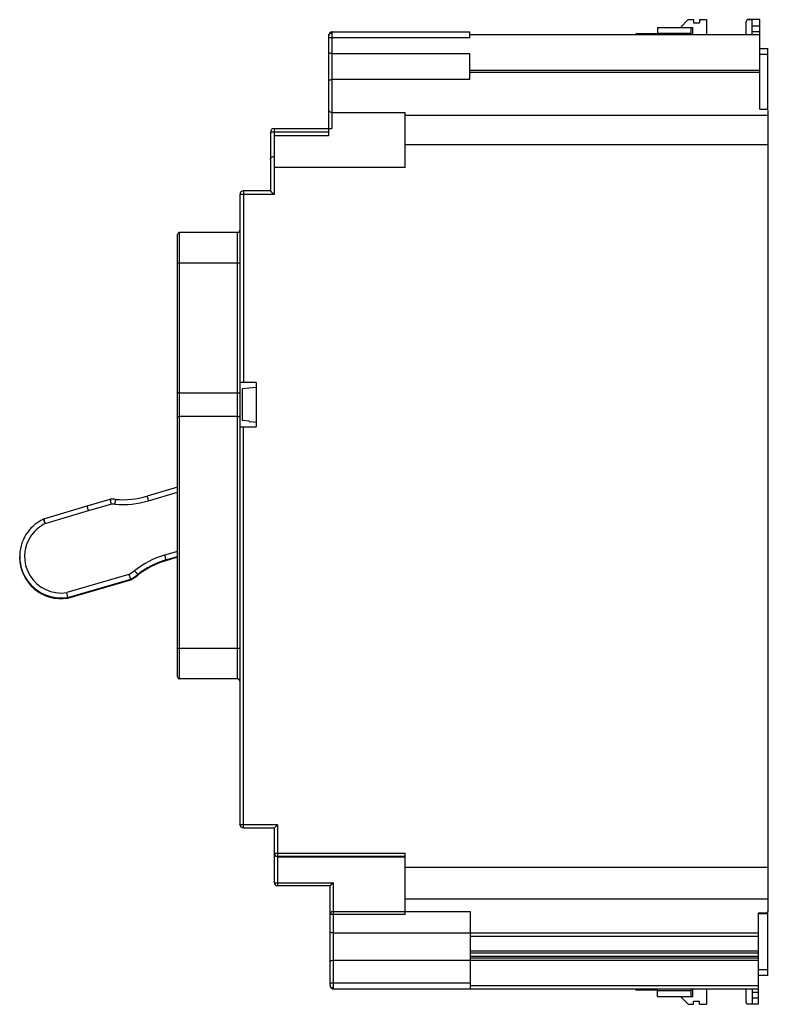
# Model space of a CAD drawing. Header units: millimetres. Extents: x 18 to 140, y 29 to 190.
import ezdxf

# ---------------------------------------------------------------- set-up
doc = ezdxf.new("R2010")
doc.units = ezdxf.units.MM
doc.header["$LTSCALE"] = 14.278875
doc.layers.get('0').update_dxf_attribs({"linetype": 'CONTINUOUS'})

msp = doc.modelspace()

# ---------------------------------------------------------------- linework, layer by layer
at = {"color": 7, "linetype": 'Continuous'}
for p, q in [((121.9, 188.81), (121.9, 187.58)), ((121.9, 188.81), (127.72, 188.81)), ((125.65, 188.81), (126.92, 190.08)), ((126.92, 190.08), (127.82, 190.08)), ((127.42, 187.58), (127.42, 188.81)), ((127.72, 187.58), (127.72, 188.81)), ((127.82, 190.08), (127.82, 189.58)), ((127.82, 189.58), (128.81, 189.58)), ((128.81, 190.08), (128.81, 189.58)), ((128.81, 190.08), (129.91, 190.08)), ((129.91, 190.08), (129.91, 187.58)), ((136.42, 187.58), (136.42, 189.78)), ((137.38, 190.04), (136.58, 190.04)), ((138.64, 190.08), (136.72, 190.08)), ((137.38, 187.58), (137.38, 190.04)), ((137.38, 189.08), (138.64, 189.08)), ((138.64, 175.43), (138.64, 190.08)), ((68.1, 172.28), (68.1, 187.48)), ((68.6, 187.88), (68.6, 172.28)), ((91.17, 187.09), (68.6, 187.09)), ((68.7, 188.08), (91.17, 188.08)), ((91.17, 187.09), (91.17, 188.08)), ((138.64, 187.58), (91.17, 187.58)), ((118.34, 187.75), (118.34, 187.58)), ((121.9, 187.75), (118.34, 187.75)), ((127.42, 187.81), (121.9, 187.81)), ((138.64, 188.1), (137.38, 188.1)), ((138.64, 185.38), (139.99, 185.38)), ((139.99, 175.28), (139.99, 185.38)), ((68.6, 184.53), (91.2, 184.53)), ((91.2, 180.28), (91.2, 184.53)), ((139.99, 184.38), (138.64, 184.38)), ((91.2, 181.82), (138.64, 181.82)), ((138.64, 181.44), (91.2, 181.44)), ((91.2, 180.28), (68.6, 180.28)), ((68.6, 174.89), (80.61, 174.89)), ((80.61, 165.89), (80.61, 174.89)), ((80.61, 174.48), (140.05, 174.48)), ((138.64, 175.43), (139.65, 175.43)), ((140.05, 44.33), (140.05, 175.01)), ((58.55, 171.68), (58.55, 162.08)), ((59.15, 172.28), (59.15, 161.48)), ((59.15, 172.28), (68.6, 172.28)), ((59.15, 171.74), (68.05, 171.74)), ((59.21, 165.89), (59.21, 171.07)), ((68.05, 171.07), (59.21, 171.07)), ((68.05, 172.28), (68.05, 171.07)), ((140.05, 169.62), (80.61, 169.62)), ((59.21, 167.68), (59.15, 167.68)), ((59.21, 165.92), (80.61, 165.92)), ((80.61, 165.89), (59.21, 165.89)), ((53.55, 161.48), (53.55, 58.43)), ((54.15, 162.08), (54.15, 130.69)), ((58.55, 162.08), (54.15, 162.08)), ((59.15, 161.48), (54.15, 161.48)), ((43.35, 82.57), (43.35, 154.91)), ((43.7, 82.22), (43.7, 155.26)), ((53.15, 155.26), (43.7, 155.26)), ((53.15, 82.22), (53.15, 155.26)), ((53.15, 150.26), (43.35, 150.26)), ((56.25, 130.69), (53.55, 130.69)), ((56.25, 130.69), (56.25, 123.46)), ((43.7, 129.02), (53.15, 129.02)), ((55.06, 129.77), (53.95, 129.68)), ((53.95, 129.68), (53.95, 124.48)), ((55.06, 129.83), (56.25, 129.94)), ((55.06, 129.83), (55.06, 129.77)), ((53.15, 125.13), (43.7, 125.13)), ((55.06, 124.38), (53.95, 124.48)), ((55.06, 124.38), (55.06, 124.32)), ((55.06, 124.32), (56.25, 124.21)), ((53.55, 123.46), (56.25, 123.46)), ((54.15, 57.83), (54.15, 123.46)), ((43.35, 113.59), (38.36, 112.11)), ((28.55, 110.53), (32.33, 111.62)), ((33.13, 110.8), (33.19, 111.59)), ((38.58, 111.35), (43.35, 112.76)), ((21.48, 108.39), (28.55, 110.53)), ((21.71, 107.63), (28.78, 109.77)), ((28.78, 109.77), (32.44, 110.83)), ((17.52, 102.12), (17.52, 102.24)), ((43.35, 103.08), (41.22, 102.45)), ((41.45, 101.68), (43.35, 102.24)), ((43.35, 102.12), (41.45, 101.56)), ((41.45, 101.56), (41.45, 101.68)), ((35.4, 99.3), (25.22, 96.34)), ((25.39, 95.55), (35.72, 98.55)), ((25.42, 95.45), (35.72, 98.43)), ((35.72, 98.43), (35.72, 98.55)), ((36.83, 99.19), (36.83, 99.3)), ((25.39, 95.55), (25.22, 96.34)), ((25.39, 95.55), (25.39, 95.44)), ((43.35, 87.23), (53.55, 87.23)), ((53.15, 82.22), (43.7, 82.22)), ((59.71, 58.33), (54.15, 58.33)), ((59.71, 58.33), (59.71, 48.37)), ((54.15, 57.83), (59.21, 57.83)), ((59.21, 48.87), (59.21, 57.83)), ((59.71, 53.68), (80.61, 53.68)), ((80.61, 53.17), (59.71, 53.17)), ((80.61, 43.66), (80.61, 53.68)), ((59.71, 53.13), (80.61, 53.13)), ((80.61, 51.42), (140.05, 51.42)), ((59.71, 48.87), (68.81, 48.87)), ((68.31, 48.37), (59.71, 48.37)), ((68.31, 32.08), (68.31, 48.37)), ((68.81, 48.87), (68.81, 31.68)), ((140.05, 46.17), (80.61, 46.17)), ((68.81, 44.15), (80.61, 44.15)), ((80.61, 43.66), (68.81, 43.66)), ((80.61, 44.17), (91.32, 44.17)), ((91.32, 31.48), (91.32, 44.17)), ((138.42, 43.92), (139.65, 43.92)), ((138.42, 28.98), (138.42, 43.92)), ((139.99, 43.78), (138.42, 43.78)), ((139.99, 33.68), (139.99, 44.18)), ((138.42, 40.64), (68.81, 40.64)), ((138.42, 40.07), (91.32, 40.07)), ((91.32, 37.71), (138.42, 37.71)), ((138.42, 37.33), (91.32, 37.33)), ((138.42, 36.12), (68.81, 36.12)), ((91.32, 36.86), (138.42, 36.86)), ((138.42, 36.54), (91.32, 36.54)), ((138.42, 34.68), (139.99, 34.68)), ((68.81, 32.47), (91.32, 32.47)), ((139.99, 33.68), (138.42, 33.68)), ((138.42, 31.48), (68.91, 31.48)), ((91.32, 32.07), (138.42, 32.07)), ((118.34, 31.48), (118.34, 31.31)), ((121.9, 31.31), (118.34, 31.31)), ((121.9, 30.25), (121.9, 31.48)), ((121.9, 31.25), (127.42, 31.25)), ((127.42, 30.25), (127.42, 31.48)), ((127.72, 30.25), (127.72, 31.48)), ((129.91, 31.48), (129.91, 28.98)), ((136.42, 29.28), (136.42, 31.48)), ((137.38, 31.48), (137.38, 29.01)), ((137.38, 30.95), (138.42, 30.95)), ((121.9, 30.25), (127.72, 30.25)), ((126.92, 28.98), (125.65, 30.25)), ((127.82, 29.47), (128.81, 29.47)), ((127.82, 28.98), (127.82, 29.47)), ((128.81, 28.98), (128.81, 29.47)), ((137.38, 29.01), (136.58, 29.01)), ((138.42, 29.97), (137.38, 29.97)), ((126.92, 28.98), (127.82, 28.98)), ((128.81, 28.98), (129.91, 28.98)), ((138.42, 28.98), (136.72, 28.98))]:
    msp.add_line(p, q, dxfattribs=at)
for centre, radius, start, end in [((136.72, 189.78), 0.3, 90, 180), ((68.7, 187.48), 0.6, 90, 180), ((59.15, 171.68), 0.6, 90, 180), ((54.15, 161.48), 0.6, 90, 180), ((43.7, 154.91), 0.35, 89.9999, 180), ((53.15, 155.66), 0.4, 270.0016, 360), ((32.34, 101.62), 10, 85.0772, 90.0526), ((34.39, 125.5), 14.76, 265.0761, 286.4931), ((34.39, 125.5), 13.96, 265.076, 286.4932), ((32.34, 101.63), 9.2, 85.0763, 89.3616), ((24.27, 102.25), 6.75, 115.4737, 143.6568), ((21.72, 107.62), 0.801, 106.8189, 115.4731), ((-156.98, 53.69), 186.66, 16.7955, 16.969), ((24.27, 102.27), 5.94, 115.5161, 143.6714), ((24.29, 102.24), 6.77, 143.6482, 279.3396), ((24.29, 102.25), 5.98, 143.6558, 278.896), ((24.29, 102.12), 6.78, 180.0028, 279.3396), ((45.41, 88.3), 14.76, 106.4924, 127.9163), ((45.41, 88.29), 13.96, 106.4923, 127.9164), ((45.41, 88.17), 13.96, 106.4923, 127.6469), ((30.68, 107.21), 9.21, 300.8137, 307.9133), ((30.68, 107.2), 10.01, 300.2146, 307.9122), ((30.69, 107.07), 10, 300.2102, 307.9164), ((45.39, 88.2), 13.92, 127.646, 127.9161), ((43.7, 82.57), 0.35, 180, 270), ((53.15, 81.82), 0.4, 0, 90), ((54.15, 58.43), 0.6, 180, 270), ((59.71, 53.67), 0.5, 180.0014, 270.0014), ((59.67, 19.06), 34.61, 89.9418, 90.5271), ((59.71, 48.87), 0.5, 180, 270), ((68.81, 43.65), 0.5, 89.9986, 179.9986), ((68.91, 32.08), 0.6, 180, 270.0012), ((136.72, 29.28), 0.3, 180, 242.7868)]:
    msp.add_arc(centre, radius, start, end, dxfattribs=at)
for points, knots in [([(68.1, 187.48), (68.1, 187.53), (68.12, 187.64), (68.24, 187.77), (68.41, 187.86), (68.54, 187.88), (68.6, 187.88)], [0, 0, 0, 0, 0.214858, 0.463916, 0.735723, 1, 1, 1, 1]), ([(68.6, 187.09), (68.56, 187.09), (68.5, 187.09), (68.41, 187.09), (68.32, 187.09), (68.25, 187.09), (68.19, 187.09), (68.16, 187.09), (68.14, 187.09), (68.12, 187.09), (68.11, 187.09), (68.1, 187.09), (68.1, 187.09), (68.1, 187.08)], [0, 0, 0, 0, 0.19455, 0.382378, 0.555174, 0.706538, 0.830816, 0.881331, 0.923356, 0.956422, 0.980306, 0.994843, 1, 1, 1, 1]), ([(68.7, 188.08), (68.67, 188.08), (68.63, 188.03), (68.6, 187.96), (68.6, 187.9), (68.6, 187.88)], [0, 0, 0, 0, 0.351316, 0.633215, 1, 1, 1, 1]), ([(68.6, 184.53), (68.53, 184.53), (68.43, 184.54), (68.31, 184.57), (68.2, 184.62), (68.1, 184.69), (68.1, 184.76)], [0, 0, 0, 0, 0.347763, 0.504503, 0.643596, 1, 1, 1, 1]), ([(68.1, 179.98), (68.1, 180.01), (68.13, 180.1), (68.24, 180.2), (68.4, 180.27), (68.53, 180.28), (68.6, 180.28)], [0, 0, 0, 0, 0.175518, 0.395522, 0.674612, 1, 1, 1, 1]), ([(68.6, 174.89), (68.52, 174.89), (68.37, 174.92), (68.21, 175.06), (68.12, 175.22), (68.1, 175.34), (68.1, 175.39)], [0, 0, 0, 0, 0.294356, 0.552429, 0.782603, 1, 1, 1, 1]), ([(140.05, 175.01), (140.05, 175.06), (140.03, 175.17), (139.94, 175.31), (139.81, 175.41), (139.7, 175.43), (139.65, 175.43)], [0, 0, 0, 0, 0.249722, 0.500199, 0.750371, 1, 1, 1, 1]), ([(58.55, 171.68), (58.55, 171.68), (58.57, 171.69), (58.6, 171.7), (58.65, 171.72), (58.76, 171.73), (58.93, 171.74), (59.07, 171.74), (59.15, 171.74)], [0, 0, 0, 0, 0.028845, 0.088497, 0.181362, 0.30458, 0.624096, 1, 1, 1, 1]), ([(58.55, 167.21), (58.55, 167.26), (58.58, 167.38), (58.7, 167.54), (58.9, 167.65), (59.06, 167.68), (59.15, 167.68)], [0, 0, 0, 0, 0.197896, 0.423128, 0.691116, 1, 1, 1, 1]), ([(54.15, 161.48), (54.11, 161.48), (54.03, 161.48), (53.92, 161.48), (53.82, 161.48), (53.73, 161.48), (53.66, 161.48), (53.62, 161.48), (53.59, 161.48), (53.58, 161.48), (53.56, 161.48), (53.55, 161.48), (53.55, 161.48), (53.55, 161.48)], [0, 0, 0, 0, 0.19465, 0.382611, 0.555536, 0.70698, 0.831247, 0.881734, 0.923736, 0.956773, 0.980605, 0.995058, 1, 1, 1, 1]), ([(58.55, 162.08), (58.55, 162.08), (58.55, 162.07), (58.55, 162.07), (58.56, 162.07), (58.57, 162.06), (58.59, 162.04), (58.61, 162.01), (58.64, 161.98), (58.7, 161.93), (58.76, 161.86), (58.85, 161.77), (58.95, 161.68), (59.05, 161.58), (59.11, 161.51), (59.15, 161.48)], [0, 0, 0, 0, 0.001887, 0.007365, 0.016257, 0.028377, 0.06155, 0.105367, 0.158226, 0.218475, 0.354779, 0.505631, 0.666041, 0.831902, 1, 1, 1, 1]), ([(53.55, 150.26), (53.55, 150.26), (53.54, 150.26), (53.54, 150.26), (53.53, 150.26), (53.52, 150.26), (53.5, 150.26), (53.47, 150.26), (53.43, 150.26), (53.37, 150.26), (53.27, 150.26), (53.2, 150.26), (53.15, 150.26)], [0, 0, 0, 0, 0.004912, 0.019443, 0.043333, 0.076321, 0.118141, 0.168511, 0.292807, 0.444315, 0.61781, 1, 1, 1, 1]), ([(43.7, 129.02), (43.65, 129.02), (43.57, 129.02), (43.47, 129.04), (43.41, 129.05), (43.37, 129.07), (43.35, 129.09), (43.35, 129.1)], [0, 0, 0, 0, 0.363745, 0.673177, 0.793818, 0.887828, 1, 1, 1, 1]), ([(53.15, 129.02), (53.2, 129.02), (53.3, 129.01), (53.41, 128.99), (53.48, 128.97), (53.52, 128.95), (53.55, 128.93), (53.55, 128.91)], [0, 0, 0, 0, 0.362831, 0.670571, 0.790973, 0.885214, 1, 1, 1, 1]), ([(43.7, 125.13), (43.65, 125.13), (43.57, 125.13), (43.47, 125.12), (43.41, 125.1), (43.37, 125.08), (43.35, 125.06), (43.35, 125.05)], [0, 0, 0, 0, 0.363745, 0.673177, 0.793817, 0.887828, 1, 1, 1, 1]), ([(53.15, 125.13), (53.2, 125.13), (53.3, 125.14), (53.41, 125.16), (53.48, 125.18), (53.52, 125.2), (53.55, 125.22), (53.55, 125.24)], [0, 0, 0, 0, 0.362552, 0.670096, 0.79042, 0.884688, 1, 1, 1, 1]), ([(32.33, 111.62), (32.33, 111.63), (32.33, 111.58), (32.34, 111.56), (32.35, 111.48), (32.37, 111.34), (32.4, 111.12), (32.42, 110.93), (32.44, 110.83)], [0, 0, 0, 0, 0.017748, 0.073813, 0.16615, 0.290675, 0.616022, 1, 1, 1, 1]), ([(38.36, 112.11), (38.36, 112.11), (38.36, 112.09), (38.37, 112.08), (38.38, 112.04), (38.4, 111.98), (38.43, 111.88), (38.46, 111.77), (38.51, 111.59), (38.55, 111.45), (38.58, 111.35)], [0, 0, 0, 0, 0.017603, 0.040738, 0.073199, 0.164921, 0.288941, 0.440667, 0.61439, 1, 1, 1, 1]), ([(28.78, 109.77), (28.75, 109.86), (28.7, 110.01), (28.65, 110.19), (28.62, 110.3), (28.59, 110.39), (28.56, 110.47), (28.56, 110.49), (28.55, 110.53), (28.55, 110.53)], [0, 0, 0, 0, 0.385611, 0.559337, 0.711067, 0.835092, 0.926815, 0.982407, 1, 1, 1, 1]), ([(21.72, 107.63), (21.67, 107.72), (21.61, 107.86), (21.53, 108.03), (21.48, 108.13), (21.43, 108.22), (21.4, 108.28), (21.39, 108.32), (21.38, 108.34), (21.37, 108.34), (21.37, 108.35), (21.37, 108.35)], [0, 0, 0, 0, 0.384886, 0.558519, 0.710287, 0.834466, 0.926375, 0.958938, 0.982192, 0.995942, 1, 1, 1, 1]), ([(21.48, 108.39), (21.48, 108.4), (21.49, 108.37), (21.49, 108.36), (21.51, 108.32), (21.52, 108.26), (21.54, 108.2), (21.55, 108.17)], [0, 0, 0, 0, 0.06093, 0.140999, 0.253346, 0.570788, 1, 1, 1, 1]), ([(41.22, 102.45), (41.25, 102.35), (41.29, 102.21), (41.35, 102.03), (41.38, 101.91), (41.41, 101.82), (41.43, 101.75), (41.44, 101.71), (41.44, 101.69), (41.45, 101.68), (41.45, 101.68)], [0, 0, 0, 0, 0.379802, 0.552001, 0.703212, 0.827748, 0.920994, 0.954584, 0.979075, 1, 1, 1, 1]), ([(36.34, 99.94), (36.37, 99.9), (36.44, 99.82), (36.53, 99.7), (36.61, 99.59), (36.68, 99.5), (36.74, 99.43), (36.77, 99.38), (36.79, 99.36), (36.81, 99.33), (36.82, 99.32), (36.83, 99.31), (36.83, 99.3), (36.83, 99.3)], [0, 0, 0, 0, 0.193312, 0.380277, 0.552596, 0.703843, 0.82833, 0.879081, 0.921446, 0.954942, 0.979322, 0.994399, 1, 1, 1, 1]), ([(35.72, 98.55), (35.72, 98.55), (35.72, 98.56), (35.71, 98.57), (35.7, 98.59), (35.69, 98.62), (35.66, 98.69), (35.62, 98.78), (35.58, 98.89), (35.5, 99.07), (35.44, 99.2), (35.4, 99.3)], [0, 0, 0, 0, 0.005732, 0.021009, 0.045634, 0.079409, 0.173091, 0.297989, 0.449317, 0.621332, 1, 1, 1, 1]), ([(54.15, 58.33), (54.07, 58.33), (53.93, 58.33), (53.74, 58.35), (53.62, 58.38), (53.56, 58.4), (53.55, 58.42), (53.55, 58.43)], [0, 0, 0, 0, 0.372978, 0.689098, 0.903294, 0.964652, 1, 1, 1, 1]), ([(59.21, 57.83), (59.21, 57.83), (59.21, 57.83), (59.21, 57.83), (59.22, 57.83), (59.22, 57.84), (59.24, 57.86), (59.26, 57.88), (59.29, 57.91), (59.33, 57.95), (59.39, 58.01), (59.46, 58.08), (59.54, 58.16), (59.62, 58.25), (59.68, 58.3), (59.71, 58.33)], [0, 0, 0, 0, 0.001893, 0.007391, 0.016316, 0.028481, 0.061777, 0.105759, 0.158812, 0.219265, 0.355908, 0.50686, 0.667125, 0.832578, 1, 1, 1, 1]), ([(59.21, 53.67), (59.21, 53.67), (59.21, 53.67), (59.22, 53.67), (59.23, 53.67), (59.25, 53.67), (59.27, 53.67), (59.3, 53.67), (59.33, 53.67), (59.35, 53.67)], [0, 0, 0, 0, 0.016867, 0.066191, 0.147524, 0.260269, 0.40361, 0.57591, 1, 1, 1, 1]), ([(59.71, 53.13), (59.63, 53.13), (59.48, 53.16), (59.32, 53.29), (59.23, 53.45), (59.21, 53.57), (59.21, 53.62)], [0, 0, 0, 0, 0.296254, 0.554923, 0.784252, 1, 1, 1, 1]), ([(59.21, 48.87), (59.21, 48.87), (59.21, 48.87), (59.22, 48.87), (59.23, 48.87), (59.25, 48.87), (59.27, 48.87), (59.3, 48.87), (59.36, 48.87), (59.43, 48.87), (59.52, 48.87), (59.61, 48.87), (59.67, 48.87), (59.71, 48.87)], [0, 0, 0, 0, 0.004942, 0.019395, 0.043227, 0.076264, 0.118266, 0.168753, 0.29302, 0.444464, 0.617389, 0.80535, 1, 1, 1, 1]), ([(68.81, 48.87), (68.78, 48.84), (68.72, 48.79), (68.64, 48.7), (68.56, 48.62), (68.49, 48.55), (68.43, 48.49), (68.39, 48.45), (68.36, 48.42), (68.34, 48.4), (68.32, 48.38), (68.32, 48.37), (68.31, 48.37), (68.31, 48.37), (68.31, 48.37), (68.31, 48.37)], [0, 0, 0, 0, 0.167414, 0.332854, 0.493098, 0.644036, 0.780697, 0.841145, 0.89419, 0.93817, 0.971481, 0.983657, 0.992593, 0.9981, 1, 1, 1, 1]), ([(68.81, 43.66), (68.77, 43.66), (68.71, 43.66), (68.62, 43.66), (68.53, 43.66), (68.46, 43.66), (68.4, 43.66), (68.37, 43.66), (68.35, 43.66), (68.33, 43.66), (68.32, 43.66), (68.31, 43.65), (68.31, 43.66), (68.31, 43.65)], [0, 0, 0, 0, 0.19465, 0.382611, 0.555536, 0.70698, 0.831247, 0.881734, 0.923736, 0.956773, 0.980605, 0.995058, 1, 1, 1, 1]), ([(139.65, 43.92), (139.7, 43.92), (139.81, 43.94), (139.94, 44.03), (140.03, 44.17), (140.05, 44.28), (140.05, 44.33)], [0, 0, 0, 0, 0.249933, 0.499918, 0.749962, 1, 1, 1, 1]), ([(68.81, 40.64), (68.74, 40.64), (68.64, 40.65), (68.52, 40.68), (68.4, 40.74), (68.31, 40.82), (68.31, 40.89)], [0, 0, 0, 0, 0.340617, 0.494285, 0.63129, 1, 1, 1, 1]), ([(68.81, 36.12), (68.74, 36.12), (68.62, 36.11), (68.48, 36.08), (68.39, 36.04), (68.34, 36), (68.31, 35.96), (68.31, 35.93)], [0, 0, 0, 0, 0.349657, 0.646562, 0.765114, 0.862072, 1, 1, 1, 1]), ([(68.31, 32.47), (68.31, 32.47), (68.31, 32.47), (68.32, 32.47), (68.33, 32.47), (68.35, 32.47), (68.37, 32.47), (68.4, 32.47), (68.46, 32.47), (68.53, 32.47), (68.62, 32.47), (68.71, 32.47), (68.77, 32.47), (68.81, 32.47)], [0, 0, 0, 0, 0.004902, 0.019336, 0.043152, 0.076172, 0.118147, 0.168597, 0.292812, 0.444247, 0.617235, 0.8053, 1, 1, 1, 1]), ([(68.31, 32.08), (68.31, 32.03), (68.33, 31.91), (68.45, 31.78), (68.62, 31.69), (68.75, 31.68), (68.81, 31.68)], [0, 0, 0, 0, 0.214857, 0.463914, 0.735722, 1, 1, 1, 1]), ([(68.81, 31.68), (68.81, 31.65), (68.81, 31.59), (68.84, 31.52), (68.88, 31.48), (68.91, 31.48)], [0, 0, 0, 0, 0.366711, 0.648377, 1, 1, 1, 1])]:
    msp.add_open_spline(points, degree=3, knots=knots, dxfattribs=at)

doc.saveas('drawing.dxf')
